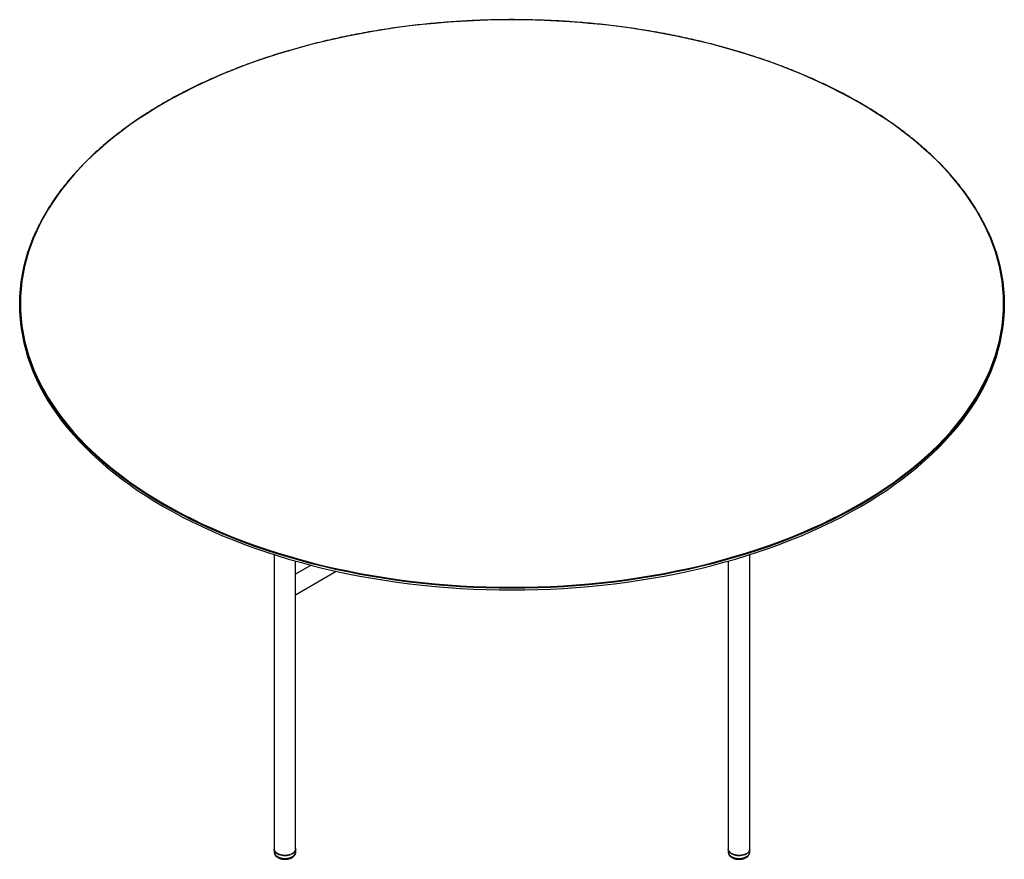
# Paper-space layout '_Isometric' of a CAD drawing. Header units: millimetres. Extents: x -1612 to -232, y -1090 to 87.
import ezdxf

# ---------------------------------------------------------------- set-up
doc = ezdxf.new("R2010")
doc.units = ezdxf.units.MM

psp = doc.layouts.new('_Isometric')

# ---------------------------------------------------------------- linework, layer by layer
at = {"color": 7, "linetype": 'Continuous', "lineweight": 25}
for p, q in [((-1612, -312), (-1612, -314.5)), ((-232, -314.5), (-232, -312)), ((-1255.2, -663.3), (-1255.2, -1080.4)), ((-1225.2, -708.4), (-1225.2, -672.3)), ((-618.8, -672.3), (-618.8, -1080.4)), ((-588.8, -1080.4), (-588.8, -663.3)), ((-1203.5, -678.1), (-1225.2, -690.6)), ((-1225.2, -719.5), (-1168.2, -686.6)), ((-1225.2, -1076.3), (-1225.2, -719.1)), ((-1225.1, -1080.4), (-1225.1, -1076.2)), ((-618.8, -1080.4), (-618.8, -1080.5))]:
    psp.add_line(p, q, dxfattribs=at)
at = {"color": 7, "linetype": 'Continuous', "lineweight": 25, "flags": 128}
for points in [[(-1409.2, -592.5), (-1396.3, -599.7), (-1383, -606.8), (-1369.5, -613.7), (-1355.6, -620.3), (-1341.4, -626.8), (-1327, -633), (-1312.2, -639), (-1297.2, -644.8), (-1282, -650.3), (-1266.5, -655.7), (-1250.8, -660.8), (-1234.8, -665.6), (-1218.6, -670.2), (-1202.2, -674.6), (-1185.7, -678.7), (-1168.9, -682.5), (-1152, -686.1), (-1134.9, -689.5), (-1117.7, -692.6), (-1100.3, -695.4), (-1082.8, -698), (-1065.2, -700.3), (-1047.6, -702.3), (-1029.8, -704.1), (-1011.9, -705.6), (-994, -706.8), (-976, -707.7), (-958.1, -708.4), (-940, -708.8), (-922, -709), (-904, -708.8), (-885.9, -708.4), (-867.9, -707.7), (-850, -706.8), (-832.1, -705.6), (-814.2, -704.1), (-796.4, -702.3), (-778.7, -700.3), (-761.1, -698), (-743.7, -695.4), (-726.3, -692.6), (-709.1, -689.5), (-692, -686.1), (-675.1, -682.5), (-658.3, -678.7), (-641.7, -674.6), (-625.4, -670.2), (-609.2, -665.6), (-593.2, -660.8), (-577.5, -655.7), (-562, -650.3), (-546.7, -644.8), (-531.7, -639), (-517, -633), (-502.6, -626.8), (-488.4, -620.3), (-474.5, -613.7), (-461, -606.8), (-447.7, -599.7), (-434.8, -592.5), (-422.2, -585), (-410, -577.4), (-398.1, -569.5), (-386.5, -561.5), (-375.4, -553.3), (-364.6, -545), (-354.2, -536.5), (-344.1, -527.8), (-334.5, -519), (-325.3, -510.1), (-316.5, -501), (-308.1, -491.8), (-300.1, -482.4), (-292.6, -473), (-285.4, -463.4), (-278.8, -453.7), (-272.5, -444), (-266.7, -434.1), (-261.4, -424.2), (-256.5, -414.2), (-252, -404.1), (-248, -393.9), (-244.5, -383.7), (-241.5, -373.4), (-238.9, -363.1), (-236.8, -352.8), (-235.1, -342.4), (-233.9, -332), (-233.2, -321.6), (-233, -311.2), (-233.2, -300.8), (-233.9, -290.4), (-235.1, -280), (-236.8, -269.6), (-238.9, -259.3), (-241.5, -249), (-244.5, -238.7), (-248, -228.5), (-252, -218.4), (-256.5, -208.3), (-261.4, -198.2), (-266.7, -188.3), (-272.5, -178.4), (-278.8, -168.7), (-285.4, -159), (-292.6, -149.4), (-300.1, -140), (-308.1, -130.6), (-316.5, -121.4), (-325.3, -112.3), (-334.5, -103.4), (-344.1, -94.6), (-354.2, -85.9), (-364.6, -77.4), (-375.4, -69.1), (-386.5, -60.9), (-398.1, -52.9), (-410, -45.1), (-422.2, -37.4), (-434.8, -30), (-447.7, -22.7), (-461, -15.6), (-474.5, -8.8), (-488.4, -2.1), (-502.6, 4.4), (-517, 10.6), (-531.7, 16.6), (-546.7, 22.4), (-562, 27.9), (-577.5, 33.3), (-593.2, 38.3), (-609.2, 43.2), (-625.4, 47.8), (-641.7, 52.2), (-658.3, 56.3), (-675.1, 60.1), (-692, 63.7), (-709.1, 67.1), (-726.3, 70.2), (-743.7, 73), (-761.1, 75.6), (-778.7, 77.9), (-796.4, 79.9), (-814.2, 81.6), (-832.1, 83.1), (-850, 84.4), (-867.9, 85.3), (-885.9, 86), (-904, 86.4), (-922, 86.5), (-940, 86.4), (-958.1, 86), (-976, 85.3), (-994, 84.4), (-1011.9, 83.1), (-1029.8, 81.6), (-1047.6, 79.9), (-1065.2, 77.9), (-1082.8, 75.6), (-1100.3, 73), (-1117.7, 70.2), (-1134.9, 67.1), (-1152, 63.7), (-1168.9, 60.1), (-1185.7, 56.3), (-1202.2, 52.2), (-1218.6, 47.8), (-1234.8, 43.2), (-1250.8, 38.3), (-1266.5, 33.3), (-1282, 27.9), (-1297.2, 22.4), (-1312.2, 16.6), (-1327, 10.6), (-1341.4, 4.4), (-1355.6, -2.1), (-1369.5, -8.8), (-1383, -15.6), (-1396.3, -22.7), (-1409.2, -30), (-1421.8, -37.4), (-1434, -45.1), (-1445.9, -52.9), (-1457.4, -60.9), (-1468.6, -69.1), (-1479.4, -77.4), (-1489.8, -85.9), (-1499.8, -94.6), (-1509.5, -103.4), (-1518.7, -112.3), (-1527.5, -121.4), (-1535.9, -130.6), (-1543.9, -140), (-1551.4, -149.4), (-1558.5, -159), (-1565.2, -168.7), (-1571.5, -178.4), (-1577.3, -188.3), (-1582.6, -198.2), (-1587.5, -208.3), (-1592, -218.4), (-1595.9, -228.5), (-1599.5, -238.7), (-1602.5, -249), (-1605.1, -259.3), (-1607.2, -269.6), (-1608.9, -280), (-1610, -290.4), (-1610.8, -300.8), (-1611, -311.2), (-1610.8, -321.6), (-1610, -332), (-1608.9, -342.4), (-1607.2, -352.8), (-1605.1, -363.1), (-1602.5, -373.4), (-1599.5, -383.7), (-1595.9, -393.9), (-1592, -404.1), (-1587.5, -414.2), (-1582.6, -424.2), (-1577.3, -434.1), (-1571.5, -444), (-1565.2, -453.7), (-1558.5, -463.4), (-1551.4, -473), (-1543.9, -482.4), (-1535.9, -491.8), (-1527.5, -501), (-1518.7, -510.1), (-1509.5, -519), (-1499.8, -527.8), (-1489.8, -536.5), (-1479.4, -545), (-1468.6, -553.3), (-1457.4, -561.5), (-1445.9, -569.5), (-1434, -577.4), (-1421.8, -585), (-1409.2, -592.5)], [(-1588.5, -415.1), (-1588.5, -415.1), (-1592.9, -405), (-1596.9, -394.8), (-1600.4, -384.6), (-1603.5, -374.3), (-1606.1, -364), (-1608.2, -353.7), (-1609.9, -343.3), (-1611, -332.9), (-1611.8, -322.4), (-1612, -312), (-1611.8, -301.6), (-1611, -291.2), (-1609.9, -280.8), (-1608.2, -270.4), (-1606.1, -260), (-1603.5, -249.7), (-1600.4, -239.4), (-1596.9, -229.2), (-1592.9, -219), (-1588.5, -208.9), (-1588.4, -208.7)], [(-255.1, -209.7), (-251.1, -219), (-247.1, -229.2), (-243.5, -239.4), (-240.5, -249.7), (-237.9, -260), (-235.8, -270.4), (-234.1, -280.8), (-232.9, -291.2), (-232.2, -301.6), (-232, -312), (-232.2, -322.4), (-232.9, -332.9), (-234.1, -343.3), (-235.8, -353.7), (-237.9, -364), (-240.5, -374.3), (-243.5, -384.6), (-247.1, -394.8), (-251.1, -405), (-255.5, -415.1), (-256.5, -417.3)], [(-1612, -314.5), (-1611.8, -324.9), (-1611, -335.3), (-1609.9, -345.7), (-1608.2, -356.1), (-1606.1, -366.5), (-1603.5, -376.8), (-1600.4, -387.1), (-1596.9, -397.3), (-1592.9, -407.5), (-1588.5, -417.6), (-1583.6, -427.6), (-1578.2, -437.6), (-1572.4, -447.4), (-1566.2, -457.2), (-1559.5, -466.9), (-1552.3, -476.5), (-1544.8, -486), (-1536.8, -495.3), (-1528.4, -504.5), (-1519.5, -513.6), (-1510.3, -522.6), (-1500.7, -531.4), (-1490.6, -540.1), (-1480.2, -548.6), (-1469.4, -557), (-1458.2, -565.1), (-1446.7, -573.2), (-1434.8, -581), (-1422.5, -588.7), (-1409.9, -596.1)], [(-1409.9, -596.1), (-1397, -603.4), (-1383.7, -610.5), (-1370.1, -617.4), (-1356.2, -624), (-1342, -630.5), (-1327.6, -636.7), (-1312.8, -642.7), (-1297.8, -648.5), (-1282.5, -654.1), (-1267, -659.4), (-1251.2, -664.5), (-1235.2, -669.4), (-1219, -674), (-1202.6, -678.4), (-1186, -682.5), (-1169.3, -686.3), (-1152.3, -690), (-1135.2, -693.3), (-1118, -696.4), (-1100.6, -699.2), (-1083.1, -701.8), (-1065.5, -704.1), (-1047.7, -706.1), (-1029.9, -707.9), (-1012.1, -709.4), (-994.1, -710.6), (-976.1, -711.6), (-958.1, -712.3), (-940.1, -712.7), (-922, -712.8), (-903.9, -712.7), (-885.9, -712.3), (-867.9, -711.6), (-849.9, -710.6), (-831.9, -709.4), (-814.1, -707.9), (-796.2, -706.1), (-778.5, -704.1), (-760.9, -701.8), (-743.4, -699.2), (-726, -696.4), (-708.8, -693.3), (-691.7, -690), (-674.7, -686.3), (-657.9, -682.5), (-641.3, -678.4), (-624.9, -674), (-608.7, -669.4), (-592.8, -664.5), (-577, -659.4), (-561.5, -654.1), (-546.2, -648.5), (-531.2, -642.7), (-516.4, -636.7), (-501.9, -630.5), (-487.8, -624), (-473.9, -617.4), (-460.3, -610.5), (-447, -603.4), (-434.1, -596.1), (-421.5, -588.7), (-409.2, -581), (-397.3, -573.2), (-385.8, -565.1), (-374.6, -557), (-363.8, -548.6), (-353.3, -540.1), (-343.3, -531.4), (-333.7, -522.6), (-324.4, -513.6), (-315.6, -504.5), (-307.2, -495.3), (-299.2, -486), (-291.6, -476.5), (-284.5, -466.9), (-277.8, -457.2), (-271.6, -447.4), (-265.8, -437.6), (-260.4, -427.6), (-255.5, -417.6), (-251.1, -407.5), (-247.1, -397.3), (-243.5, -387.1), (-240.5, -376.8), (-237.9, -366.5), (-235.8, -356.1), (-234.1, -345.7), (-232.9, -335.3), (-232.2, -324.9), (-232, -314.5)], [(-1409.9, -593.7), (-1422.5, -586.2), (-1434.8, -578.6), (-1446.7, -570.7), (-1458.2, -562.7), (-1469.4, -554.5), (-1480.2, -546.2), (-1490.6, -537.6), (-1500.7, -529), (-1510.3, -520.1), (-1519.5, -511.2), (-1528.4, -502.1), (-1536.8, -492.9), (-1544.8, -483.5), (-1552.3, -474), (-1559.5, -464.5), (-1566.2, -454.8), (-1572.4, -445), (-1578.2, -435.1), (-1583.6, -425.2), (-1588.5, -415.1)], [(-256.5, -417.3), (-260.4, -425.2), (-265.8, -435.1), (-271.6, -445), (-277.8, -454.8), (-284.5, -464.5), (-291.6, -474), (-299.2, -483.5), (-307.2, -492.9), (-315.6, -502.1), (-324.4, -511.2), (-333.7, -520.1), (-343.3, -529), (-353.3, -537.6), (-363.8, -546.2), (-374.6, -554.5), (-385.8, -562.7), (-397.3, -570.7), (-409.2, -578.6), (-421.5, -586.2), (-434.1, -593.7), (-447, -601), (-460.3, -608), (-473.9, -614.9), (-487.8, -621.6), (-501.9, -628), (-516.4, -634.3), (-531.2, -640.3), (-546.2, -646.1), (-561.5, -651.7), (-577, -657), (-592.8, -662.1), (-608.7, -666.9), (-624.9, -671.5), (-641.3, -675.9), (-657.9, -680), (-674.7, -683.9), (-691.7, -687.5), (-708.8, -690.9), (-726, -693.9), (-743.4, -696.8), (-760.9, -699.3), (-778.5, -701.6), (-796.2, -703.7), (-814.1, -705.4), (-831.9, -706.9), (-849.9, -708.2), (-867.9, -709.1), (-885.9, -709.8), (-903.9, -710.2), (-922, -710.4), (-940.1, -710.2), (-958.1, -709.8), (-976.1, -709.1), (-994.1, -708.2), (-1012.1, -706.9), (-1029.9, -705.4), (-1047.7, -703.7), (-1065.5, -701.6), (-1083.1, -699.3), (-1100.6, -696.8), (-1118, -693.9), (-1135.2, -690.9), (-1152.3, -687.5), (-1169.3, -683.9), (-1186, -680), (-1202.6, -675.9), (-1219, -671.5), (-1235.2, -666.9), (-1251.2, -662.1), (-1267, -657), (-1282.5, -651.7), (-1297.8, -646.1), (-1312.8, -640.3), (-1327.6, -634.3), (-1342, -628), (-1356.2, -621.6), (-1370.1, -614.9), (-1383.7, -608), (-1397, -601), (-1409.9, -593.7)], [(-1225.2, -1076.3), (-1225.3, -1077.1), (-1225.7, -1078.4), (-1226.4, -1079.7), (-1227.5, -1080.9), (-1228.8, -1081.9), (-1230.4, -1082.9), (-1232.3, -1083.6), (-1234.3, -1084.2), (-1236.5, -1084.7), (-1238.8, -1084.9), (-1241.1, -1084.9), (-1243.4, -1084.7), (-1245.6, -1084.4), (-1247.6, -1083.8), (-1249.5, -1083), (-1251.2, -1082.1), (-1252.6, -1081.1), (-1253.8, -1080), (-1254.6, -1078.7), (-1255.1, -1077.4), (-1255.2, -1076.3)], [(-1255.2, -1076.3), (-1255.2, -1076.8), (-1254.9, -1078.1), (-1254.2, -1079.4), (-1253.2, -1080.6), (-1251.9, -1081.7), (-1250.4, -1082.6), (-1248.6, -1083.5), (-1246.6, -1084.1), (-1244.4, -1084.6), (-1242.2, -1084.9), (-1239.9, -1084.9), (-1237.6, -1084.8), (-1235.4, -1084.5), (-1233.3, -1084), (-1231.3, -1083.3), (-1229.6, -1082.4)], [(-1225.2, -1075), (-1225.1, -1076), (-1225.2, -1077.4), (-1225.7, -1078.7), (-1226.5, -1079.9), (-1227.6, -1081), (-1229.1, -1082.1), (-1230.7, -1083), (-1232.6, -1083.7), (-1234.7, -1084.3), (-1236.9, -1084.7), (-1239.2, -1084.8), (-1241.5, -1084.8), (-1243.8, -1084.6), (-1245.9, -1084.2), (-1248, -1083.6), (-1249.8, -1082.8), (-1251.4, -1081.8), (-1252.8, -1080.8), (-1253.9, -1079.6), (-1254.6, -1078.3), (-1255, -1077), (-1255.1, -1076.2)], [(-1229.6, -1082.4), (-1228.1, -1081.4), (-1226.9, -1080.3), (-1226, -1079), (-1225.4, -1077.8), (-1225.2, -1076.4), (-1225.2, -1076.3)], [(-588.8, -1076.3), (-588.9, -1077.3), (-589.3, -1078.6), (-590.1, -1079.8), (-591.2, -1081), (-592.6, -1082.1), (-594.3, -1083), (-596.2, -1083.7), (-598.2, -1084.3), (-600.4, -1084.7), (-602.7, -1084.9), (-605, -1084.9), (-607.3, -1084.7), (-609.4, -1084.3), (-611.5, -1083.7), (-613.4, -1082.9), (-615, -1082), (-616.4, -1081), (-617.5, -1079.8), (-618.3, -1078.5), (-618.7, -1077.2), (-618.8, -1076.3)], [(-588.8, -1076.3), (-588.9, -1077.2), (-589.3, -1078.5), (-590, -1079.7), (-591.1, -1080.9), (-592.5, -1082), (-594.1, -1082.9), (-596, -1083.7), (-598, -1084.3), (-600.2, -1084.7), (-602.5, -1084.9), (-604.8, -1084.9), (-607, -1084.7), (-609.2, -1084.3), (-611.3, -1083.8), (-613.2, -1083), (-614.9, -1082.1), (-616.3, -1081.1), (-617.4, -1079.9), (-618.2, -1078.7), (-618.7, -1077.4), (-618.8, -1076.3)], [(-618.8, -1076.3), (-618.8, -1076.4), (-618.6, -1077.8), (-618, -1079), (-617.1, -1080.3), (-615.9, -1081.4), (-614.4, -1082.4)], [(-614.4, -1082.4), (-612.7, -1083.3), (-610.7, -1084), (-608.6, -1084.5), (-606.4, -1084.8), (-604.1, -1084.9), (-601.8, -1084.9), (-599.5, -1084.6), (-597.4, -1084.1), (-595.4, -1083.5), (-593.6, -1082.6), (-592, -1081.7), (-590.8, -1080.6), (-589.8, -1079.4), (-589.1, -1078.1), (-588.8, -1076.8), (-588.8, -1076.3)], [(-1255.2, -1080.4), (-1255.1, -1081.6), (-1254.6, -1082.9), (-1253.8, -1084.1), (-1252.6, -1085.3), (-1251.2, -1086.3), (-1249.5, -1087.2), (-1247.6, -1088), (-1245.6, -1088.5), (-1243.4, -1088.9), (-1241.1, -1089.1), (-1238.8, -1089.1), (-1236.5, -1088.8), (-1234.3, -1088.4), (-1232.3, -1087.8), (-1230.4, -1087), (-1228.8, -1086.1), (-1227.5, -1085), (-1226.4, -1083.8), (-1225.7, -1082.6), (-1225.3, -1081.3), (-1225.2, -1080.4)], [(-1255.1, -1080.4), (-1255, -1081.2), (-1254.6, -1082.5), (-1253.9, -1083.8), (-1252.8, -1084.9), (-1251.4, -1086), (-1249.8, -1086.9), (-1248, -1087.7), (-1245.9, -1088.3), (-1243.8, -1088.8), (-1241.5, -1089), (-1239.2, -1089), (-1236.9, -1088.8), (-1234.7, -1088.5), (-1232.6, -1087.9), (-1230.7, -1087.1), (-1229.1, -1086.2), (-1227.6, -1085.2), (-1226.5, -1084.1), (-1225.7, -1082.8), (-1225.2, -1081.5), (-1225.1, -1080.4)], [(-618.8, -1080.5), (-618.7, -1081.4), (-618.3, -1082.7), (-617.5, -1084), (-616.4, -1085.1), (-615, -1086.2), (-613.4, -1087.1), (-611.5, -1087.9), (-609.4, -1088.5), (-607.3, -1088.9), (-605, -1089.1), (-602.7, -1089.1), (-600.4, -1088.9), (-598.2, -1088.5), (-596.2, -1087.9), (-594.3, -1087.1), (-592.6, -1086.2), (-591.2, -1085.2), (-590.1, -1084), (-589.3, -1082.8), (-588.9, -1081.5), (-588.8, -1080.4)], [(-618.8, -1080.4), (-618.7, -1081.5), (-618.2, -1082.8), (-617.4, -1084.1), (-616.3, -1085.2), (-614.9, -1086.3), (-613.2, -1087.2), (-611.3, -1087.9), (-609.2, -1088.5), (-607, -1088.9), (-604.8, -1089.1), (-602.5, -1089.1), (-600.2, -1088.8), (-598, -1088.4), (-596, -1087.8), (-594.1, -1087.1), (-592.5, -1086.1), (-591.1, -1085.1), (-590, -1083.9), (-589.3, -1082.6), (-588.9, -1081.3), (-588.8, -1080.4)]]:
    psp.add_lwpolyline(points, dxfattribs=at)
at = {"color": 7, "linetype": 'Continuous', "lineweight": 25}
for points, knots in [([(-255.2, -209.4), (-255.6, -208.6), (-257.2, -205.1), (-260.3, -198.9), (-264.6, -190.7), (-269.3, -182.6), (-274.2, -174.5), (-279.5, -166.6), (-285, -158.6), (-290.8, -150.8), (-296.9, -143), (-303.3, -135.3), (-310, -127.7), (-317, -120.2), (-324.2, -112.8), (-331.7, -105.4), (-339.5, -98.2), (-347.6, -91), (-355.9, -83.9), (-364.5, -77), (-373.3, -70.2), (-382.4, -63.4), (-391.7, -56.8), (-401.3, -50.3), (-411.1, -43.9), (-421.1, -37.7), (-431.4, -31.5), (-441.9, -25.5), (-452.6, -19.7), (-463.5, -13.9), (-474.7, -8.3), (-486, -2.9), (-497.6, 2.4), (-509.3, 7.6), (-521.2, 12.6), (-533.4, 17.5), (-545.6, 22.3), (-558.1, 26.8), (-570.7, 31.2), (-583.5, 35.5), (-596.5, 39.6), (-609.6, 43.6), (-622.8, 47.3), (-636.2, 51), (-649.7, 54.4), (-663.3, 57.7), (-677, 60.8), (-690.9, 63.7), (-704.9, 66.5), (-718.9, 69.1), (-733.1, 71.5), (-747.3, 73.8), (-761.7, 75.8), (-776, 77.7), (-790.5, 79.5), (-805, 81), (-819.6, 82.3), (-834.2, 83.5), (-848.9, 84.5), (-863.6, 85.3), (-878.3, 86), (-893.1, 86.4), (-907.8, 86.7), (-922.6, 86.8), (-937.3, 86.7), (-952.1, 86.4), (-966.8, 85.9), (-981.6, 85.3), (-996.3, 84.4), (-1010.9, 83.4), (-1025.5, 82.2), (-1040.1, 80.9), (-1054.6, 79.3), (-1069.1, 77.6), (-1083.5, 75.7), (-1097.8, 73.6), (-1112, 71.3), (-1126.2, 68.9), (-1140.2, 66.3), (-1154.2, 63.5), (-1168, 60.6), (-1181.8, 57.4), (-1195.4, 54.1), (-1208.9, 50.7), (-1222.3, 47), (-1235.5, 43.3), (-1248.6, 39.3), (-1261.5, 35.2), (-1274.3, 30.9), (-1286.9, 26.5), (-1299.3, 21.9), (-1311.6, 17.1), (-1323.7, 12.2), (-1335.6, 7.2), (-1347.3, 2), (-1358.9, -3.3), (-1370.2, -8.8), (-1381.3, -14.4), (-1392.2, -20.1), (-1402.9, -26), (-1413.4, -32), (-1423.7, -38.2), (-1433.7, -44.4), (-1443.5, -50.8), (-1453, -57.3), (-1462.4, -64), (-1471.4, -70.7), (-1480.2, -77.6), (-1488.8, -84.5), (-1497.1, -91.6), (-1505.1, -98.7), (-1512.9, -106), (-1520.4, -113.4), (-1527.6, -120.8), (-1534.5, -128.3), (-1541.2, -136), (-1547.6, -143.7), (-1553.7, -151.4), (-1559.5, -159.3), (-1565, -167.2), (-1570.2, -175.2), (-1575.1, -183.2), (-1579.7, -191.4), (-1584, -199.5), (-1586.9, -205.2), (-1588.2, -208.2), (-1588.3, -208.4)], [0, 0, 0, 0, 0.002341, 0.010507, 0.018674, 0.026841, 0.035009, 0.043178, 0.051347, 0.059517, 0.067687, 0.075858, 0.084029, 0.092201, 0.100373, 0.108545, 0.116718, 0.12489, 0.133063, 0.141236, 0.149409, 0.157583, 0.165756, 0.173929, 0.182103, 0.190276, 0.198449, 0.206623, 0.214796, 0.222969, 0.231143, 0.239316, 0.247489, 0.255662, 0.263835, 0.272008, 0.280181, 0.288354, 0.296527, 0.304699, 0.312872, 0.321045, 0.329217, 0.337389, 0.345562, 0.353734, 0.361906, 0.370079, 0.378251, 0.386423, 0.394595, 0.402767, 0.410939, 0.419111, 0.427283, 0.435455, 0.443627, 0.451799, 0.459971, 0.468143, 0.476314, 0.484486, 0.492658, 0.50083, 0.509002, 0.517173, 0.525345, 0.533517, 0.541689, 0.549861, 0.558033, 0.566204, 0.574376, 0.582548, 0.59072, 0.598892, 0.607064, 0.615236, 0.623408, 0.631581, 0.639753, 0.647925, 0.656097, 0.66427, 0.672442, 0.680615, 0.688787, 0.69696, 0.705133, 0.713305, 0.721478, 0.729651, 0.737824, 0.745997, 0.75417, 0.762343, 0.770517, 0.77869, 0.786863, 0.795037, 0.80321, 0.811384, 0.819557, 0.827731, 0.835904, 0.844078, 0.852251, 0.860425, 0.868598, 0.876772, 0.884945, 0.893118, 0.901291, 0.909464, 0.917636, 0.925808, 0.93398, 0.942152, 0.950323, 0.958493, 0.966663, 0.974833, 0.983002, 0.99117, 0.999337, 1, 1, 1, 1]), ([(-1225.5, -715.4), (-1225.5, -714.7), (-1225.4, -713.4), (-1225.3, -711.2), (-1225.2, -709.7), (-1225.2, -708.7), (-1225.2, -708.4)], [0, 0, 0, 0, 0.3594921, 0.6074334, 0.8620692, 1, 1, 1, 1]), ([(-1225.2, -719.1), (-1225.2, -719.1), (-1225.2, -719), (-1225.2, -718.6), (-1225.4, -717.7), (-1225.5, -716.5), (-1225.5, -715.6), (-1225.5, -715.4)], [0, 0, 0, 0, 0.000913, 0.270976, 0.546878, 0.904959, 1, 1, 1, 1]), ([(-1255.2, -1080.4), (-1255.2, -1080.4), (-1255.2, -1080.9), (-1255.1, -1082), (-1254.6, -1083.4), (-1253.8, -1084.7), (-1252.8, -1086), (-1251.5, -1087.1), (-1250, -1088.1), (-1248.2, -1088.9), (-1246.3, -1089.6), (-1244.2, -1090.1), (-1242.1, -1090.3), (-1239.9, -1090.4), (-1237.7, -1090.3), (-1235.6, -1089.9), (-1233.6, -1089.4), (-1231.7, -1088.7), (-1230.3, -1088.1), (-1229.7, -1087.6), (-1229.6, -1087.5)], [0, 0, 0, 0, 0.004428, 0.059989, 0.115012, 0.170697, 0.228185, 0.288055, 0.350085, 0.413415, 0.477066, 0.540528, 0.603746, 0.666822, 0.72992, 0.793187, 0.8568, 0.920951, 0.985776, 1, 1, 1, 1]), ([(-1230.6, -1088.1), (-1230.5, -1088.1), (-1229.7, -1087.7), (-1228.5, -1086.8), (-1227.2, -1085.6), (-1226.2, -1084.3), (-1225.5, -1083), (-1225.1, -1081.6), (-1225.1, -1080.7), (-1225.1, -1080.4)], [0, 0, 0, 0, 0.049619, 0.231257, 0.413103, 0.571716, 0.724204, 0.888417, 1, 1, 1, 1]), ([(-618.8, -1080.6), (-618.7, -1081), (-618.7, -1081.9), (-618.3, -1083.2), (-617.6, -1084.5), (-616.6, -1085.8), (-615.3, -1086.9), (-613.8, -1087.9), (-612.1, -1088.8), (-610.2, -1089.5), (-608.1, -1090), (-606, -1090.3), (-603.8, -1090.4), (-601.6, -1090.3), (-599.5, -1090), (-597.5, -1089.5), (-595.5, -1088.8), (-593.7, -1087.9), (-592.1, -1086.9), (-590.8, -1085.6), (-589.9, -1084.3), (-589.2, -1082.9), (-588.8, -1081.6), (-588.8, -1080.8), (-588.8, -1080.4)], [0, 0, 0, 0, 0.03372, 0.075826, 0.11829, 0.162029, 0.207562, 0.254809, 0.30316, 0.351857, 0.400432, 0.448816, 0.497077, 0.545335, 0.593709, 0.642324, 0.691331, 0.740844, 0.790854, 0.840868, 0.884389, 0.926245, 0.971295, 1, 1, 1, 1]), ([(-618.8, -1080.6), (-618.7, -1081), (-618.7, -1081.9), (-618.3, -1083.2), (-617.6, -1084.6), (-616.6, -1085.8), (-615.3, -1086.9), (-613.8, -1088), (-612.1, -1088.8), (-610.2, -1089.5), (-608.1, -1090), (-606, -1090.3), (-603.8, -1090.4), (-601.6, -1090.3), (-599.5, -1090), (-597.4, -1089.5), (-595.5, -1088.8), (-593.7, -1087.9), (-592.1, -1086.8), (-590.8, -1085.6), (-589.9, -1084.3), (-589.2, -1082.9), (-588.8, -1081.6), (-588.8, -1080.7), (-588.8, -1080.4)], [0, 0, 0, 0, 0.034196, 0.076267, 0.118705, 0.162425, 0.207938, 0.255162, 0.303481, 0.35214, 0.400675, 0.44902, 0.497242, 0.545463, 0.5938, 0.64238, 0.691352, 0.740831, 0.790805, 0.840776, 0.884245, 0.926054, 0.971049, 1, 1, 1, 1])]:
    psp.add_open_spline(points, degree=3, knots=knots, dxfattribs=at)

doc.saveas('drawing.dxf')
